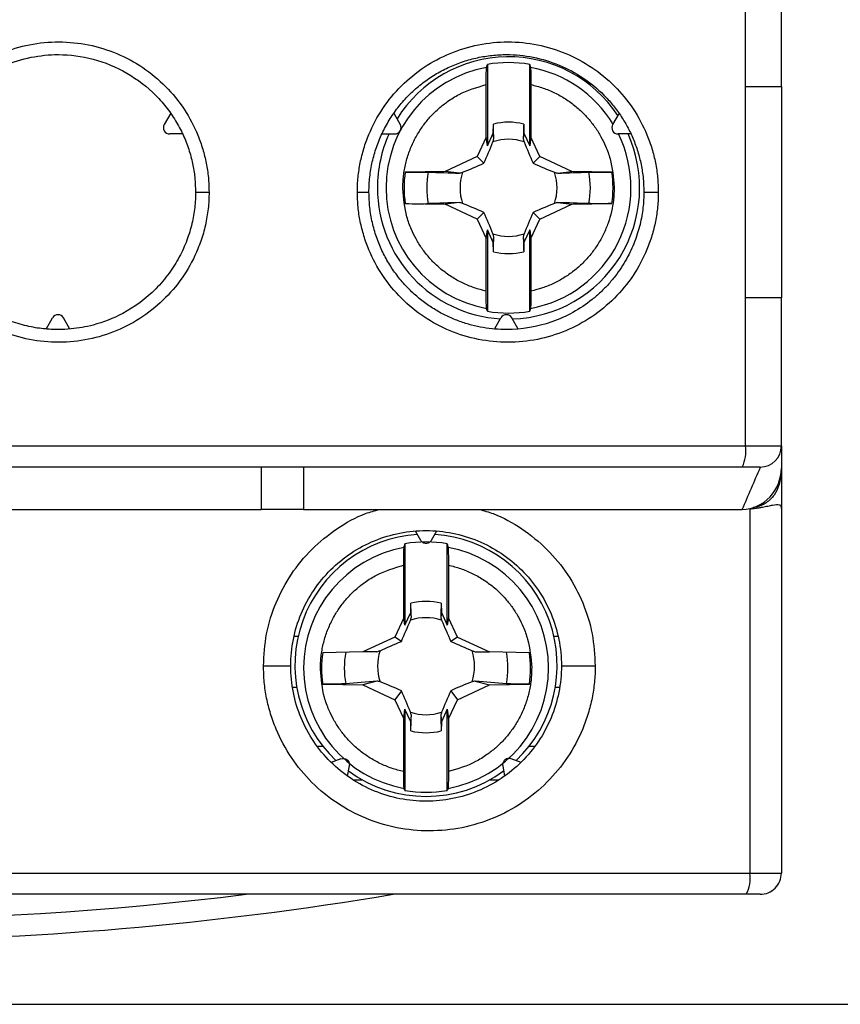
# Model space of a CAD drawing. Header units: inches. Extents: x 0.5 to 21.5, y 0.5 to 16.5.
# Tile 8 of 20: x 18.6 to 19.4, y 6.1 to 7. Entities that reach past the tile are written whole.
import ezdxf

# ---------------------------------------------------------------- set-up
doc = ezdxf.new("R2010")
doc.units = ezdxf.units.IN
doc.header["$LTSCALE"] = 2
doc.header["$MEASUREMENT"] = 0
doc.layers.add('DIMENSIONS', color=140, linetype='Continuous', lineweight=25)
doc.styles.add('SLDTEXTSTYLE0', font='TXT', dxfattribs={"width": 0.7})
doc.dimstyles.new('SLDDIMSTYLE0', dxfattribs={"dimtxt": 0.169922, "dimasz": 0.26, "dimexe": 0, "dimexo": 0.0625, "dimgap": 0.04248, "dimtad": 0, "dimtih": 1, "dimtoh": 1, "dimrnd": 1e-09, "dimzin": 12, "dimdsep": 46, "dimtxsty": 'SLDTEXTSTYLE0', "dimsah": 1, "dimcen": 0.09, "dimadec": 0, "dimazin": 3, "dimtfac": 1, "dimtofl": 0, "dimtmove": 0, "dimatfit": 3, "dimfxl": 0, "dimfrac": 2, "dimtolj": 1, "dimtzin": 12, "dimarcsym": 0})

# ---------------------------------------------------------------- blocks, each defined once
blk = doc.blocks.new('_D_8')
at = {"layer": 'DIMENSIONS'}
for p, q in [((19.21151, 9.08779), (20.34932, 9.08779)), ((20.09932, 9.08779), (20.09932, 7.77543)), ((19.84685, 7.46732), (19.78979, 7.46732)), ((19.78979, 7.46732), (19.78979, 7.19726)), ((20.35179, 7.46732), (20.40885, 7.46732)), ((20.40885, 7.46732), (20.40885, 7.19726)), ((19.78979, 7.19726), (19.84685, 7.19726)), ((20.40885, 7.19726), (20.35179, 7.19726)), ((20.09932, 6.0563), (20.09932, 7.15922)), ((17.84143, 6.0563), (20.34932, 6.0563))]:
    blk.add_line(p, q, dxfattribs=at)
for points in [[(20.09932, 9.08779), (20.05932, 8.82779), (20.13932, 8.82779)], [(20.09932, 6.0563), (20.13932, 6.3163), (20.05932, 6.3163)]]:
    blk.add_solid(points, dxfattribs=at)
at = {"layer": 'DIMENSIONS', "char_height": 0.166667, "attachment_point": 1, "style": 'SLDTEXTSTYLE0'}
for s, insert in [('3.03', (19.84685, 7.72021)), ('77.0', (19.84685, 7.41211))]:
    blk.add_mtext(s, dxfattribs=dict(at, insert=insert))

msp = doc.modelspace()

# ---------------------------------------------------------------- linework, layer by layer
for p, q in [((19.30836, 6.91063), (19.30836, 7.01299)), ((19.27504, 6.91063), (19.27504, 6.9933)), ((19.03474, 6.931), (19.03474, 6.85534)), ((19.07411, 6.85534), (19.07411, 6.931)), ((19.0336, 6.86323), (19.0336, 6.91223)), ((19.07524, 6.91223), (19.07524, 6.86323)), ((19.27504, 6.71378), (19.27504, 6.91063)), ((19.27504, 6.91063), (19.30836, 6.91063)), ((19.30836, 6.91063), (19.30836, 6.71378)), ((18.73998, 6.88554), (18.73401, 6.87519)), ((18.9476, 6.88554), (18.95358, 6.87519)), ((19.1573, 6.88554), (19.15133, 6.87519)), ((19.04014, 6.86693), (19.04029, 6.87557)), ((19.06856, 6.87557), (19.06871, 6.86693)), ((18.75107, 6.86634), (18.73912, 6.86634)), ((18.93652, 6.86634), (18.94846, 6.86634)), ((19.03474, 6.85534), (19.04014, 6.86693)), ((19.04075, 6.86185), (19.04014, 6.86693)), ((19.06871, 6.86693), (19.06809, 6.86185)), ((19.06871, 6.86693), (19.07411, 6.85534)), ((19.16839, 6.86634), (19.15645, 6.86634)), ((19.0336, 6.86323), (19.02525, 6.84531)), ((19.03474, 6.85534), (19.0336, 6.86323)), ((19.07524, 6.86323), (19.07411, 6.85534)), ((19.0836, 6.84531), (19.07524, 6.86323)), ((19.02525, 6.84531), (18.99544, 6.83141)), ((19.03146, 6.8391), (19.02525, 6.84531)), ((19.07738, 6.8391), (19.0836, 6.84531)), ((19.1134, 6.83141), (19.0836, 6.84531)), ((18.99544, 6.83141), (18.95823, 6.83077)), ((19.00871, 6.82981), (18.99544, 6.83141)), ((19.10014, 6.82981), (19.1134, 6.83141)), ((19.15061, 6.83077), (19.1134, 6.83141)), ((18.95823, 6.80151), (18.99544, 6.80086)), ((19.00871, 6.80247), (18.99544, 6.80086)), ((19.02525, 6.78697), (18.99544, 6.80086)), ((19.0836, 6.78697), (19.1134, 6.80086)), ((19.10014, 6.80247), (19.1134, 6.80086)), ((19.1134, 6.80086), (19.15061, 6.80151)), ((19.02525, 6.78697), (19.03146, 6.79318)), ((19.07738, 6.79318), (19.0836, 6.78697)), ((19.02525, 6.78697), (19.0336, 6.76905)), ((19.07524, 6.76905), (19.0836, 6.78697)), ((19.0336, 6.76905), (19.03474, 6.77693)), ((19.03474, 6.77693), (19.03474, 6.70128)), ((19.04014, 6.76535), (19.03474, 6.77693)), ((19.07411, 6.77693), (19.06871, 6.76535)), ((19.07411, 6.77693), (19.07524, 6.76905)), ((19.07411, 6.70128), (19.07411, 6.77693)), ((19.0336, 6.72005), (19.0336, 6.76905)), ((19.04014, 6.76535), (19.04075, 6.77043)), ((19.04029, 6.75671), (19.04014, 6.76535)), ((19.06809, 6.77043), (19.06871, 6.76535)), ((19.06871, 6.76535), (19.06856, 6.75671)), ((19.07524, 6.76905), (19.07524, 6.72005)), ((19.27504, 6.57598), (19.27504, 6.71378)), ((19.30836, 6.71378), (19.27504, 6.71378)), ((19.30836, 6.57598), (19.30836, 6.71378)), ((18.62404, 6.68473), (18.63002, 6.69508)), ((18.64622, 6.68473), (18.64025, 6.69508)), ((19.04137, 6.68473), (19.04734, 6.69508)), ((19.06354, 6.68473), (19.05757, 6.69508)), ((17.5779, 6.57598), (19.27504, 6.57598)), ((19.27504, 6.57598), (19.30836, 6.57598)), ((19.30836, 6.57598), (19.30836, 6.55527)), ((18.82411, 6.5563), (18.82411, 6.51693)), ((18.86348, 6.5563), (18.86348, 6.51693)), ((19.30836, 6.55527), (19.30836, 6.51693)), ((18.44615, 6.51693), (18.82411, 6.51693)), ((18.86348, 6.51693), (18.82411, 6.51693)), ((18.86348, 6.51693), (19.272, 6.51693)), ((19.27899, 6.5173), (19.27899, 6.17834)), ((19.30836, 6.51693), (19.30836, 6.17834)), ((18.96765, 6.49684), (18.97254, 6.48838)), ((18.98277, 6.48838), (18.98765, 6.49684)), ((18.95797, 6.48492), (18.95797, 6.40929)), ((18.99734, 6.40929), (18.99734, 6.48492)), ((18.95683, 6.416), (18.95683, 6.46498)), ((18.99847, 6.46498), (18.99847, 6.416)), ((18.96337, 6.42087), (18.96352, 6.4295)), ((18.99178, 6.4295), (18.99194, 6.42087)), ((18.95683, 6.416), (18.94848, 6.39809)), ((18.95797, 6.40929), (18.95683, 6.416)), ((18.95797, 6.40929), (18.96337, 6.42087)), ((18.96398, 6.41652), (18.96337, 6.42087)), ((18.99194, 6.42087), (18.99132, 6.41652)), ((18.99194, 6.42087), (18.99734, 6.40929)), ((18.99847, 6.416), (18.99734, 6.40929)), ((19.00683, 6.39809), (18.99847, 6.416)), ((18.85499, 6.39882), (18.85863, 6.39882)), ((18.94848, 6.39809), (18.91867, 6.3842)), ((18.95469, 6.39409), (18.94848, 6.39809)), ((19.00683, 6.39809), (19.00061, 6.39409)), ((19.00683, 6.39809), (19.03663, 6.3842)), ((19.09667, 6.39882), (19.10029, 6.39882)), ((18.91867, 6.3842), (18.88146, 6.38355)), ((18.93194, 6.38449), (18.91867, 6.3842)), ((19.02336, 6.38449), (19.03663, 6.3842)), ((19.07384, 6.38355), (19.03663, 6.3842)), ((18.85361, 6.35157), (18.85729, 6.35157)), ((18.88146, 6.35431), (18.91867, 6.35366)), ((18.93194, 6.35716), (18.91867, 6.35366)), ((18.91867, 6.35366), (18.94848, 6.33977)), ((19.00683, 6.33977), (19.03663, 6.35366)), ((19.02336, 6.35716), (19.03663, 6.35366)), ((19.03663, 6.35366), (19.07384, 6.35431)), ((19.09801, 6.35157), (19.10171, 6.35157)), ((18.95469, 6.34819), (18.94848, 6.33977)), ((19.00061, 6.34819), (19.00683, 6.33977)), ((18.94848, 6.33977), (18.95683, 6.32186)), ((18.99847, 6.32186), (19.00683, 6.33977)), ((18.95683, 6.32186), (18.95797, 6.33091)), ((18.96337, 6.31933), (18.95797, 6.33091)), ((18.95797, 6.33091), (18.95797, 6.25528)), ((18.96337, 6.31933), (18.96398, 6.32512)), ((18.99132, 6.32512), (18.99194, 6.31933)), ((18.99734, 6.33091), (18.99194, 6.31933)), ((18.99734, 6.33091), (18.99847, 6.32186)), ((18.99734, 6.25528), (18.99734, 6.33091)), ((18.95683, 6.27288), (18.95683, 6.32186)), ((18.96352, 6.31069), (18.96337, 6.31933)), ((18.99194, 6.31933), (18.99178, 6.31069)), ((18.99847, 6.32186), (18.99847, 6.27288)), ((18.87683, 6.29645), (18.88166, 6.29645)), ((19.07365, 6.29645), (19.07883, 6.29645)), ((18.89845, 6.28482), (18.88927, 6.28148)), ((18.90459, 6.26862), (18.90628, 6.27825)), ((18.90628, 6.27825), (18.90637, 6.27927)), ((19.04902, 6.27825), (19.05072, 6.26862)), ((19.06604, 6.28148), (19.05686, 6.28482)), ((18.91872, 6.26496), (18.91054, 6.26496)), ((19.04496, 6.26496), (19.03658, 6.26496)), ((17.57394, 6.17834), (19.27899, 6.17834)), ((19.27899, 6.17834), (19.30836, 6.17834)), ((19.27562, 6.15866), (17.57732, 6.15866))]:
    msp.add_line(p, q)
for centre, radius, start, end in [((19.05442, 6.81614), 0.12205, 33.53127, 148.2712), ((19.05442, 6.81614), 0.114, 100.32978, 259.67022), ((19.05442, 6.81614), 0.11654, 80.27509, 99.72491), ((19.05442, 6.81614), 0.114, 31.5005, 79.67022), ((18.73912, 6.87224), 0.00591, 150, 270), ((18.94846, 6.87224), 0.00591, 270, 30), ((19.05442, 6.81614), 0.06109, 76.62209, 103.37791), ((19.15645, 6.87224), 0.00591, 150, 270), ((19.05442, 6.81614), 0.12205, 155.71408, 180), ((19.05442, 6.81614), 0.12205, 271.7288, 24.28592), ((19.05442, 6.81614), 0.114, 280.32978, 26.12328), ((19.05442, 6.81614), 0.04517, 71.31851, 108.68149), ((19.05442, 6.81614), 0.09729, 171.35419, 188.64581), ((19.05442, 6.81614), 0.07615, 168.90274, 191.09726), ((19.05442, 6.81614), 0.04517, 161.31851, 198.68149), ((19.05442, 6.81614), 0.04517, 341.31851, 18.68149), ((19.05442, 6.81614), 0.07615, 348.90274, 11.09726), ((19.05442, 6.81614), 0.09729, 351.35419, 8.64581), ((19.05442, 6.81614), 0.12205, 180, 266.46873), ((19.05442, 6.81614), 0.04517, 251.31851, 288.68149), ((19.05442, 6.81614), 0.06109, 256.62209, 283.37791), ((19.05442, 6.81614), 0.11654, 260.27509, 279.72491), ((18.63513, 6.69212), 0.00591, 30, 150), ((19.05245, 6.69212), 0.00591, 30, 150), ((19.24074, 6.57118), 0.03463, 334.55443, 7.97522), ((19.28867, 6.57598), 0.01969, 270, 360), ((18.9776, 6.3718), 0.122, 93.77886, 226.61922), ((18.97769, 6.3718), 0.122, 313.38248, 86.21944), ((18.97761, 6.36932), 0.11396, 100.31245, 259.68755), ((18.97765, 6.37001), 0.11658, 80.2786, 99.7214), ((18.97769, 6.36932), 0.11396, 280.31245, 79.68755), ((18.97765, 6.37005), 0.06111, 76.62689, 103.37311), ((18.97765, 6.37093), 0.04518, 71.32512, 108.67488), ((18.97758, 6.36893), 0.09722, 171.35106, 188.64894), ((18.9776, 6.36928), 0.0761, 168.89874, 191.10126), ((18.97762, 6.37096), 0.04514, 161.31189, 198.68811), ((18.97768, 6.37096), 0.04514, 341.31189, 18.68811), ((18.97771, 6.36928), 0.0761, 348.89874, 11.10126), ((18.97772, 6.36893), 0.09722, 351.35106, 8.64894), ((18.97765, 6.37099), 0.04518, 251.32512, 288.67488), ((18.97765, 6.37014), 0.06111, 256.62689, 283.37311), ((18.97765, 6.37188), 0.12208, 233.73369, 306.26631), ((18.97765, 6.37018), 0.11658, 260.2786, 279.7214), ((19.24773, 6.17357), 0.03163, 331.87639, 8.6872), ((19.28867, 6.17834), 0.01969, 269.99999, 0), ((18.42647, 9.26496), 3.14961, 260.99424, 279.51235), ((18.42647, 9.26496), 3.12992, 262.95626, 277.04374)]:
    msp.add_arc(centre, radius, start, end)
for points, knots in [([(18.49552, 6.8122), (18.49555, 6.81452), (18.49561, 6.81914), (18.49614, 6.82604), (18.49698, 6.83287), (18.49816, 6.83964), (18.49968, 6.84635), (18.50154, 6.85298), (18.50374, 6.85956), (18.50874, 6.87239), (18.51854, 6.8907), (18.53619, 6.91191), (18.55755, 6.92941), (18.58197, 6.94227), (18.60841, 6.95028), (18.63597, 6.95284), (18.66358, 6.95013), (18.69009, 6.9419), (18.71452, 6.92881), (18.73577, 6.91111), (18.75324, 6.88978), (18.7639, 6.86946), (18.76998, 6.85233), (18.77324, 6.83916), (18.77527, 6.82576), (18.77552, 6.81673), (18.77564, 6.8122)], [0, 0, 0, 0, 0.015837, 0.031565, 0.047222, 0.062847, 0.078479, 0.094158, 0.109922, 0.125808, 0.188193, 0.250747, 0.313136, 0.375611, 0.438127, 0.50069, 0.563605, 0.62652, 0.689259, 0.751917, 0.814346, 0.876524, 0.907629, 0.93838, 0.969072, 1, 1, 1, 1]), ([(18.91373, 6.8122), (18.91376, 6.81451), (18.91383, 6.81912), (18.91435, 6.82599), (18.91518, 6.83279), (18.91636, 6.83954), (18.91787, 6.84622), (18.91971, 6.85283), (18.9219, 6.85938), (18.92686, 6.87218), (18.9366, 6.89046), (18.95416, 6.91166), (18.97543, 6.92918), (18.99981, 6.94211), (19.02626, 6.95022), (19.05385, 6.95285), (19.08146, 6.95019), (19.10793, 6.94205), (19.13233, 6.92907), (19.15359, 6.91151), (19.17112, 6.89027), (19.1819, 6.86996), (19.18808, 6.85276), (19.1914, 6.83947), (19.19348, 6.82592), (19.19373, 6.81679), (19.19386, 6.8122)], [0, 0, 0, 0, 0.015729, 0.03135, 0.046902, 0.062424, 0.077953, 0.093529, 0.10919, 0.124974, 0.187056, 0.249348, 0.311634, 0.374061, 0.43688, 0.499799, 0.562815, 0.625824, 0.688493, 0.75104, 0.813397, 0.875527, 0.906848, 0.937828, 0.968776, 1, 1, 1, 1]), ([(18.50718, 6.8122), (18.50722, 6.8146), (18.5073, 6.81941), (18.50793, 6.8266), (18.50893, 6.83374), (18.51035, 6.84081), (18.51216, 6.84779), (18.51436, 6.85466), (18.51694, 6.86139), (18.51989, 6.86796), (18.52322, 6.87436), (18.52689, 6.88056), (18.53091, 6.88655), (18.53526, 6.89229), (18.53993, 6.89779), (18.55441, 6.91303), (18.58481, 6.9335), (18.6293, 6.94234), (18.6796, 6.93586), (18.71516, 6.91534), (18.73689, 6.89031), (18.74562, 6.87733), (18.75243, 6.86401), (18.75745, 6.85063), (18.76079, 6.83745), (18.76274, 6.82466), (18.76297, 6.81628), (18.76308, 6.8122)], [0, 0, 0, 0, 0.017988, 0.035986, 0.053987, 0.071984, 0.089976, 0.107965, 0.125952, 0.14394, 0.161928, 0.179916, 0.197903, 0.215889, 0.233874, 0.251857, 0.373394, 0.500998, 0.58223, 0.75084, 0.791498, 0.830469, 0.867753, 0.903345, 0.937252, 0.969478, 1, 1, 1, 1]), ([(18.9245, 6.8122), (18.92454, 6.81457), (18.92462, 6.81929), (18.92523, 6.82635), (18.9262, 6.83336), (18.92756, 6.84029), (18.92929, 6.84713), (18.9314, 6.85385), (18.93387, 6.86043), (18.93669, 6.86686), (18.93986, 6.87311), (18.94335, 6.87917), (18.94717, 6.88502), (18.95129, 6.89065), (18.9557, 6.89603), (18.96039, 6.90116), (18.96535, 6.90601), (18.97055, 6.91058), (18.97598, 6.91486), (18.98162, 6.91883), (18.98745, 6.92249), (18.99347, 6.92582), (18.99964, 6.92881), (19.00595, 6.93147), (19.01239, 6.93378), (19.01893, 6.93575), (19.02555, 6.93735), (19.03223, 6.93861), (19.03896, 6.9395), (19.04572, 6.94004), (19.0669, 6.94059), (19.10278, 6.9335), (19.1347, 6.91206), (19.15139, 6.89365), (19.15874, 6.8838), (19.16516, 6.87319), (19.17057, 6.86192), (19.1749, 6.85007), (19.17803, 6.83775), (19.18003, 6.82507), (19.18028, 6.8165), (19.18041, 6.8122)], [0, 0, 0, 0, 0.017597, 0.03518, 0.052742, 0.070275, 0.08778, 0.105257, 0.12271, 0.140138, 0.157544, 0.174925, 0.192281, 0.209613, 0.22692, 0.244203, 0.261461, 0.278694, 0.295903, 0.313089, 0.330249, 0.347386, 0.364498, 0.381586, 0.39865, 0.41569, 0.432706, 0.449698, 0.466666, 0.48361, 0.50053, 0.62565, 0.750567, 0.78091, 0.811492, 0.842312, 0.87337, 0.904663, 0.936199, 0.967987, 1, 1, 1, 1]), ([(19.0336, 6.91223), (19.0336, 6.9162), (19.03364, 6.92009), (19.03378, 6.926), (19.03388, 6.92793), (19.03398, 6.9283)], [0, 0, 0, 0, 0.5, 0.5, 1, 1, 1, 1]), ([(19.07487, 6.9283), (19.07497, 6.92793), (19.07507, 6.926), (19.0752, 6.92011), (19.07524, 6.9162), (19.07524, 6.91223)], [0, 0, 0, 0, 0.5, 0.5, 1, 1, 1, 1]), ([(18.95611, 6.81541), (18.95613, 6.81738), (18.95617, 6.82133), (18.95668, 6.82723), (18.95751, 6.83309), (18.95871, 6.83889), (18.96025, 6.8446), (18.96213, 6.85022), (18.96435, 6.85571), (18.96689, 6.86106), (18.96963, 6.86603), (18.97251, 6.87062), (18.97651, 6.87628), (18.98212, 6.88304), (18.98956, 6.89029), (18.99827, 6.89709), (19.01228, 6.90588), (19.02495, 6.90965), (19.0336, 6.91223)], [0, 0, 0, 0, 0.0441353, 0.0882707, 0.1324063, 0.1765423, 0.2206788, 0.2648158, 0.3089536, 0.3530923, 0.3972319, 0.4358333, 0.4744311, 0.5521843, 0.6320137, 0.7062305, 0.7992471, 1, 1, 1, 1]), ([(19.07524, 6.91223), (19.07714, 6.91178), (19.08094, 6.91089), (19.08653, 6.90912), (19.09201, 6.90705), (19.09735, 6.90465), (19.10255, 6.90194), (19.10757, 6.89893), (19.1124, 6.89562), (19.11703, 6.89203), (19.12254, 6.88721), (19.12866, 6.88087), (19.13507, 6.8727), (19.14053, 6.864), (19.1453, 6.85417), (19.15093, 6.83881), (19.152, 6.82577), (19.15274, 6.81687)], [0, 0, 0, 0, 0.044144, 0.088288, 0.132432, 0.176576, 0.220721, 0.264866, 0.309013, 0.35316, 0.397308, 0.474431, 0.552125, 0.632012, 0.706085, 0.799248, 1, 1, 1, 1]), ([(18.95823, 6.83077), (18.96268, 6.83084), (18.96705, 6.83089), (18.97455, 6.8309), (18.97769, 6.83087), (18.97969, 6.8308)], [0, 0, 0, 0, 0.5, 0.5, 1, 1, 1, 1]), ([(19.12915, 6.8308), (19.13116, 6.83087), (19.13427, 6.8309), (19.14177, 6.83089), (19.14617, 6.83084), (19.15061, 6.83077)], [0, 0, 0, 0, 0.5, 0.5, 1, 1, 1, 1]), ([(18.77564, 6.8122), (18.7756, 6.80961), (18.77552, 6.80445), (18.77486, 6.79674), (18.7738, 6.7891), (18.77231, 6.78154), (18.7704, 6.77405), (18.76806, 6.76664), (18.76302, 6.75326), (18.75326, 6.73466), (18.7358, 6.71332), (18.71455, 6.69562), (18.69013, 6.68252), (18.66361, 6.67428), (18.636, 6.67156), (18.60843, 6.67412), (18.58199, 6.68213), (18.55756, 6.69498), (18.5362, 6.71248), (18.51854, 6.73369), (18.50765, 6.75405), (18.50139, 6.77133), (18.49801, 6.78472), (18.4959, 6.79837), (18.49564, 6.80758), (18.49552, 6.8122)], [0, 0, 0, 0, 0.017697, 0.035281, 0.052805, 0.070325, 0.087894, 0.105569, 0.123403, 0.185565, 0.24804, 0.310673, 0.373428, 0.436336, 0.499279, 0.561839, 0.624386, 0.686852, 0.749272, 0.811806, 0.874226, 0.905855, 0.937153, 0.968431, 1, 1, 1, 1]), ([(18.76308, 6.8122), (18.76305, 6.80985), (18.76297, 6.80508), (18.76234, 6.79782), (18.76129, 6.79037), (18.75974, 6.78278), (18.75767, 6.77508), (18.75505, 6.76731), (18.75183, 6.75951), (18.74801, 6.75173), (18.74354, 6.74404), (18.73842, 6.73649), (18.73262, 6.72915), (18.71968, 6.71504), (18.69855, 6.6993), (18.67074, 6.68843), (18.65025, 6.68479), (18.63715, 6.68415), (18.62855, 6.68436), (18.62136, 6.68492), (18.61381, 6.68596), (18.60591, 6.68754), (18.59772, 6.68974), (18.5893, 6.69262), (18.58071, 6.69627), (18.57204, 6.70073), (18.56339, 6.70609), (18.55485, 6.71238), (18.54655, 6.71964), (18.53863, 6.72792), (18.53122, 6.73721), (18.5245, 6.74752), (18.51861, 6.75881), (18.51373, 6.77103), (18.51006, 6.78411), (18.50764, 6.79793), (18.50734, 6.8074), (18.50718, 6.8122)], [0, 0, 0, 0, 0.017539, 0.035661, 0.05436, 0.073628, 0.093466, 0.113875, 0.134857, 0.156414, 0.178544, 0.201245, 0.224519, 0.248364, 0.344218, 0.418, 0.469628, 0.499047, 0.515927, 0.53386, 0.552847, 0.572887, 0.59398, 0.616127, 0.639328, 0.663583, 0.688891, 0.715255, 0.742672, 0.771144, 0.800671, 0.831254, 0.862892, 0.895581, 0.929328, 0.964142, 1, 1, 1, 1]), ([(18.76308, 6.8122), (18.76308, 6.8122), (18.76335, 6.8122), (18.76459, 6.8122), (18.76557, 6.8122), (18.76805, 6.8122), (18.76955, 6.8122), (18.77264, 6.8122), (18.77421, 6.8122), (18.77564, 6.8122)], [0, 0, 0, 0, 0.25, 0.25, 0.5, 0.5, 0.75, 0.75, 1, 1, 1, 1]), ([(19.19386, 6.8122), (19.19383, 6.8099), (19.19376, 6.80532), (19.19325, 6.79847), (19.19242, 6.79169), (19.19125, 6.78497), (19.18975, 6.77832), (19.18792, 6.77173), (19.18576, 6.7652), (19.18082, 6.75241), (19.17111, 6.73412), (19.15359, 6.7129), (19.13233, 6.69532), (19.10792, 6.68235), (19.08145, 6.67421), (19.05385, 6.67156), (19.02625, 6.67419), (18.9998, 6.68229), (18.97542, 6.69523), (18.95415, 6.71275), (18.93659, 6.73395), (18.92578, 6.75426), (18.91956, 6.77149), (18.91621, 6.78483), (18.91412, 6.79843), (18.91386, 6.8076), (18.91373, 6.8122)], [0, 0, 0, 0, 0.015665, 0.031225, 0.046718, 0.062182, 0.077657, 0.093181, 0.108792, 0.124529, 0.186637, 0.249023, 0.311554, 0.374241, 0.437233, 0.500266, 0.563168, 0.626005, 0.688413, 0.750716, 0.812978, 0.875083, 0.906501, 0.937588, 0.968651, 1, 1, 1, 1]), ([(18.91373, 6.8122), (18.91627, 6.8122), (18.91916, 6.8122), (18.92337, 6.8122), (18.9245, 6.8122), (18.9245, 6.8122)], [0, 0, 0, 0, 0.5, 0.5, 1, 1, 1, 1]), ([(19.18041, 6.8122), (19.18037, 6.80981), (19.18029, 6.80494), (19.17963, 6.79751), (19.17852, 6.78986), (19.17688, 6.78201), (19.17468, 6.77403), (19.17186, 6.76594), (19.16839, 6.75781), (19.16423, 6.7497), (19.15936, 6.74168), (19.15375, 6.73382), (19.14737, 6.7262), (19.14023, 6.71891), (19.12416, 6.70496), (19.0955, 6.6891), (19.06314, 6.68365), (19.04169, 6.68455), (19.0308, 6.68593), (19.01984, 6.6883), (19.0089, 6.69171), (18.99808, 6.69618), (18.98749, 6.70175), (18.97728, 6.70842), (18.96755, 6.7162), (18.95846, 6.72507), (18.95014, 6.735), (18.94273, 6.74593), (18.93639, 6.75778), (18.93123, 6.77047), (18.92743, 6.78388), (18.92497, 6.79787), (18.92466, 6.8074), (18.9245, 6.8122)], [0, 0, 0, 0, 0.017785, 0.036275, 0.055461, 0.075335, 0.095898, 0.117152, 0.139099, 0.161743, 0.18508, 0.209111, 0.233835, 0.259252, 0.285363, 0.393065, 0.499868, 0.526658, 0.554043, 0.582024, 0.6106, 0.639772, 0.669538, 0.699901, 0.730859, 0.762412, 0.794562, 0.827309, 0.860652, 0.894588, 0.929123, 0.964269, 1, 1, 1, 1]), ([(19.0336, 6.72005), (19.0317, 6.7205), (19.0279, 6.72139), (19.02232, 6.72316), (19.01684, 6.72523), (19.01149, 6.72762), (19.0063, 6.73033), (19.00128, 6.73335), (18.99644, 6.73666), (18.99181, 6.74025), (18.98631, 6.74507), (18.98019, 6.75141), (18.97377, 6.75958), (18.96832, 6.76828), (18.96355, 6.77811), (18.95792, 6.79347), (18.95684, 6.8065), (18.95611, 6.81541)], [0, 0, 0, 0, 0.044144, 0.088288, 0.132432, 0.176576, 0.220721, 0.264867, 0.309013, 0.35316, 0.397308, 0.474431, 0.552125, 0.632012, 0.706086, 0.799248, 1, 1, 1, 1]), ([(19.15274, 6.81687), (19.15274, 6.81663), (19.15276, 6.81268), (19.15232, 6.80502), (19.15044, 6.79404), (19.14733, 6.78334), (19.14304, 6.77306), (19.13761, 6.76333), (19.13112, 6.75428), (19.12365, 6.74602), (19.11529, 6.73865), (19.10615, 6.73228), (19.09635, 6.72699), (19.08603, 6.72276), (19.07884, 6.72095), (19.07524, 6.72005)], [0, 0, 0, 0, 0.00546, 0.088336, 0.171213, 0.254091, 0.33697, 0.41985, 0.50273, 0.58561, 0.66849, 0.751369, 0.834248, 0.917125, 1, 1, 1, 1]), ([(19.18041, 6.8122), (19.18041, 6.8122), (19.1807, 6.8122), (19.18205, 6.8122), (19.18311, 6.8122), (19.18582, 6.8122), (19.18745, 6.8122), (19.19074, 6.8122), (19.19239, 6.8122), (19.19386, 6.8122)], [0, 0, 0, 0, 0.25, 0.25, 0.5, 0.5, 0.75, 0.75, 1, 1, 1, 1]), ([(18.95823, 6.80151), (18.96268, 6.80144), (18.96705, 6.80139), (18.97455, 6.80138), (18.97769, 6.80141), (18.97969, 6.80148)], [0, 0, 0, 0, 0.5, 0.5, 1, 1, 1, 1]), ([(19.15061, 6.80151), (19.14616, 6.80144), (19.1418, 6.80139), (19.13429, 6.80138), (19.13116, 6.80141), (19.12915, 6.80148)], [0, 0, 0, 0, 0.5, 0.5, 1, 1, 1, 1]), ([(19.03398, 6.70398), (19.03388, 6.70435), (19.03378, 6.70628), (19.03364, 6.71217), (19.0336, 6.71608), (19.0336, 6.72005)], [0, 0, 0, 0, 0.5, 0.5, 1, 1, 1, 1]), ([(19.07524, 6.72005), (19.07524, 6.71607), (19.0752, 6.71219), (19.07507, 6.70627), (19.07497, 6.70435), (19.07487, 6.70398)], [0, 0, 0, 0, 0.5, 0.5, 1, 1, 1, 1]), ([(19.27201, 6.5563), (19.25645, 6.5563), (19.22533, 6.5563), (19.17858, 6.5563), (19.13181, 6.5563), (19.08501, 6.5563), (19.03817, 6.5563), (18.99131, 6.5563), (18.94441, 6.5563), (18.89748, 6.5563), (18.85052, 6.5563), (18.80353, 6.5563), (18.7565, 6.5563), (18.70945, 6.5563), (18.66236, 6.5563), (18.61525, 6.5563), (18.5681, 6.5563), (18.52092, 6.5563), (18.4737, 6.5563), (18.41388, 6.5563), (18.34149, 6.5563), (18.25657, 6.5563), (18.17176, 6.5563), (18.08704, 6.5563), (18.00243, 6.5563), (17.91791, 6.5563), (17.8335, 6.5563), (17.74919, 6.5563), (17.66496, 6.5563), (17.60895, 6.5563), (17.58093, 6.5563)], [0, 0, 0, 0, 0.027823, 0.05563, 0.083422, 0.111202, 0.138973, 0.166735, 0.194492, 0.222244, 0.249994, 0.277745, 0.305498, 0.333255, 0.361019, 0.38879, 0.416573, 0.444367, 0.472176, 0.500002, 0.550071, 0.600093, 0.650079, 0.700043, 0.749994, 0.799947, 0.849912, 0.899901, 0.949926, 1, 1, 1, 1]), ([(19.272, 6.51693), (19.28179, 6.51693), (19.2912, 6.52149), (19.30442, 6.5357), (19.30836, 6.54538), (19.30836, 6.55527)], [0, 0, 0, 0, 0.5, 0.5, 1, 1, 1, 1]), ([(19.28867, 6.5563), (19.28865, 6.5563), (19.2886, 6.5563), (19.2882, 6.5563), (19.28745, 6.5563), (19.28612, 6.5563), (19.28404, 6.5563), (19.28145, 6.5563), (19.2785, 6.5563), (19.27533, 6.5563), (19.27312, 6.5563), (19.27201, 6.5563)], [0, 0, 0, 0, 0.080198, 0.160528, 0.24203, 0.369561, 0.500058, 0.627589, 0.758087, 0.878323, 1, 1, 1, 1]), ([(19.30836, 6.5563), (19.30805, 6.55055), (19.30755, 6.54138), (19.30212, 6.52975), (19.29477, 6.52292), (19.2877, 6.51922), (19.28338, 6.5188), (19.28215, 6.51868)], [0, 0, 0, 0, 0.33886, 0.540399, 0.743285, 0.926739, 1, 1, 1, 1]), ([(18.82632, 6.37126), (18.82688, 6.38131), (18.82801, 6.40143), (18.83725, 6.43038), (18.85143, 6.45709), (18.87076, 6.48046), (18.89426, 6.49948), (18.91589, 6.51185), (18.92993, 6.51573), (18.93427, 6.51693)], [0, 0, 0, 0, 0.154731, 0.309823, 0.464263, 0.619299, 0.774635, 0.930404, 1, 1, 1, 1]), ([(19.02716, 6.51693), (19.03153, 6.51572), (19.04564, 6.51182), (19.06733, 6.49939), (19.09083, 6.48031), (19.11014, 6.4569), (19.12426, 6.43021), (19.13344, 6.40132), (19.13456, 6.38127), (19.13512, 6.37126)], [0, 0, 0, 0, 0.070207, 0.226478, 0.382347, 0.537406, 0.691784, 0.846083, 1, 1, 1, 1]), ([(19.27899, 6.5173), (19.27989, 6.51739), (19.28177, 6.51759), (19.28465, 6.51797), (19.2877, 6.51845), (19.2916, 6.51915), (19.296, 6.52005), (19.30184, 6.52121), (19.30561, 6.52169), (19.30737, 6.52079), (19.30794, 6.52003), (19.30824, 6.5191), (19.30835, 6.51808), (19.30836, 6.51727), (19.30836, 6.51693)], [0, 0, 0, 0, 0.054159, 0.114044, 0.179423, 0.250006, 0.377059, 0.499801, 0.747736, 0.815982, 0.873323, 0.926557, 0.968703, 1, 1, 1, 1]), ([(18.85167, 6.37126), (18.85167, 6.38782), (18.85498, 6.40439), (18.8677, 6.43495), (18.87711, 6.44894), (18.90052, 6.47223), (18.91452, 6.48152), (18.94497, 6.49404), (18.9614, 6.49726), (18.99423, 6.49722), (19.01063, 6.49395), (19.04097, 6.4814), (19.05491, 6.47213), (19.07824, 6.44888), (19.08762, 6.43492), (19.10032, 6.40439), (19.10363, 6.38782), (19.10363, 6.37126)], [0, 0, 0, 0, 0.125, 0.125, 0.25, 0.25, 0.375, 0.375, 0.5, 0.5, 0.625, 0.625, 0.75, 0.75, 0.875, 0.875, 1, 1, 1, 1]), ([(18.97254, 6.48838), (18.97283, 6.48796), (18.97341, 6.4871), (18.97507, 6.48586), (18.97765, 6.48515), (18.98022, 6.48586), (18.98189, 6.48709), (18.98247, 6.48795), (18.98277, 6.48838)], [0, 0, 0, 0, 0.124767, 0.251058, 0.499946, 0.748834, 0.873672, 1, 1, 1, 1]), ([(18.95683, 6.46498), (18.95683, 6.46896), (18.95687, 6.47289), (18.95701, 6.47894), (18.9571, 6.48096), (18.95721, 6.48143)], [0, 0, 0, 0, 0.5, 0.5, 1, 1, 1, 1]), ([(18.99809, 6.48143), (18.9982, 6.48096), (18.99829, 6.47893), (18.99843, 6.4729), (18.99847, 6.46896), (18.99847, 6.46498)], [0, 0, 0, 0, 0.5, 0.5, 1, 1, 1, 1]), ([(18.87934, 6.3682), (18.87936, 6.37017), (18.8794, 6.37411), (18.87991, 6.38001), (18.88074, 6.38587), (18.88194, 6.39167), (18.88348, 6.39739), (18.88536, 6.403), (18.88758, 6.40849), (18.89012, 6.41383), (18.89286, 6.4188), (18.89574, 6.42339), (18.89974, 6.42905), (18.90535, 6.43581), (18.91279, 6.44305), (18.9215, 6.44985), (18.9355, 6.45864), (18.94817, 6.46241), (18.95683, 6.46498)], [0, 0, 0, 0, 0.044135, 0.088271, 0.132406, 0.176542, 0.220679, 0.264816, 0.308954, 0.353092, 0.397232, 0.435833, 0.474431, 0.552184, 0.632014, 0.706231, 0.799247, 1, 1, 1, 1]), ([(18.99847, 6.46498), (19.00037, 6.46454), (19.00417, 6.46364), (19.00976, 6.46188), (19.01524, 6.45981), (19.02058, 6.45741), (19.02577, 6.4547), (19.0308, 6.45169), (19.03563, 6.44838), (19.04026, 6.44479), (19.04577, 6.43998), (19.05189, 6.43364), (19.0583, 6.42547), (19.06375, 6.41677), (19.06853, 6.40694), (19.07415, 6.39159), (19.07523, 6.37856), (19.07597, 6.36966)], [0, 0, 0, 0, 0.044144, 0.088288, 0.132432, 0.176576, 0.220721, 0.264867, 0.309013, 0.35316, 0.397308, 0.474431, 0.552125, 0.632012, 0.706086, 0.799248, 1, 1, 1, 1]), ([(19.13512, 6.37126), (19.13508, 6.36874), (19.13501, 6.36372), (19.13445, 6.35622), (19.13354, 6.34879), (19.13226, 6.34143), (19.13062, 6.33414), (19.12861, 6.32692), (19.12624, 6.31976), (19.12082, 6.30573), (19.11015, 6.28565), (19.09087, 6.2623), (19.06745, 6.24296), (19.04053, 6.22866), (19.01131, 6.21968), (18.98083, 6.21674), (18.95035, 6.21964), (18.92116, 6.22856), (18.89426, 6.24279), (18.87082, 6.26206), (18.85147, 6.28536), (18.83957, 6.30768), (18.83273, 6.32659), (18.82904, 6.34122), (18.82674, 6.35615), (18.82646, 6.36621), (18.82632, 6.37126)], [0, 0, 0, 0, 0.015592, 0.03108, 0.046503, 0.0619, 0.077309, 0.092768, 0.108316, 0.12399, 0.185992, 0.248315, 0.310941, 0.373761, 0.436973, 0.500234, 0.56334, 0.62636, 0.688855, 0.751207, 0.813416, 0.875434, 0.90677, 0.93777, 0.968744, 1, 1, 1, 1]), ([(18.82632, 6.37126), (18.82956, 6.37126), (18.83296, 6.37126), (18.83933, 6.37126), (18.84229, 6.37126), (18.84707, 6.37126), (18.84888, 6.37126), (18.85117, 6.37126), (18.85167, 6.37126), (18.85167, 6.37126)], [0, 0, 0, 0, 0.25, 0.25, 0.5, 0.5, 0.75, 0.75, 1, 1, 1, 1]), ([(19.10363, 6.37126), (19.10363, 6.35469), (19.10032, 6.33812), (19.08761, 6.30759), (19.07824, 6.29363), (19.05491, 6.27039), (19.04097, 6.26111), (19.01063, 6.24856), (18.99423, 6.2453), (18.9614, 6.24525), (18.94497, 6.24848), (18.91452, 6.261), (18.90052, 6.27028), (18.87711, 6.29357), (18.8677, 6.30756), (18.85498, 6.33812), (18.85167, 6.3547), (18.85167, 6.37126)], [0, 0, 0, 0, 0.125, 0.125, 0.25, 0.25, 0.375, 0.375, 0.5, 0.5, 0.625, 0.625, 0.75, 0.75, 0.875, 0.875, 1, 1, 1, 1]), ([(19.07597, 6.36966), (19.07595, 6.36769), (19.07591, 6.36375), (19.0754, 6.35785), (19.07456, 6.35199), (19.07336, 6.34619), (19.07182, 6.34047), (19.06994, 6.33486), (19.06773, 6.32937), (19.06518, 6.32403), (19.06244, 6.31906), (19.05956, 6.31447), (19.05556, 6.30881), (19.04996, 6.30205), (19.04251, 6.29481), (19.0338, 6.28801), (19.0198, 6.27922), (19.00713, 6.27545), (18.99847, 6.27288)], [0, 0, 0, 0, 0.044135, 0.088271, 0.132406, 0.176542, 0.220679, 0.264816, 0.308954, 0.353092, 0.397232, 0.435833, 0.474431, 0.552184, 0.632014, 0.706231, 0.799247, 1, 1, 1, 1]), ([(19.10363, 6.37126), (19.10363, 6.37126), (19.10431, 6.37126), (19.10748, 6.37126), (19.10998, 6.37126), (19.11632, 6.37126), (19.12013, 6.37126), (19.12783, 6.37126), (19.13168, 6.37126), (19.13512, 6.37126)], [0, 0, 0, 0, 0.25, 0.25, 0.5, 0.5, 0.75, 0.75, 1, 1, 1, 1]), ([(18.95683, 6.27288), (18.95493, 6.27332), (18.95113, 6.27422), (18.94554, 6.27598), (18.94007, 6.27805), (18.93472, 6.28045), (18.92953, 6.28316), (18.92451, 6.28617), (18.91967, 6.28948), (18.91504, 6.29307), (18.90954, 6.29788), (18.90342, 6.30422), (18.897, 6.31239), (18.89155, 6.32109), (18.88677, 6.33092), (18.88115, 6.34627), (18.88007, 6.3593), (18.87934, 6.3682)], [0, 0, 0, 0, 0.0441438, 0.0882876, 0.1324317, 0.1765761, 0.220721, 0.2648665, 0.3090127, 0.3531597, 0.3973076, 0.4744309, 0.5521247, 0.6320123, 0.7060856, 0.7992482, 1, 1, 1, 1]), ([(18.90292, 6.35463), (18.90092, 6.35445), (18.89781, 6.35433), (18.8903, 6.35422), (18.88591, 6.35423), (18.88146, 6.35431)], [0, 0, 0, 0, 0.5, 0.5, 1, 1, 1, 1]), ([(19.07384, 6.35431), (19.06939, 6.35423), (19.06502, 6.35422), (19.05752, 6.35433), (19.05439, 6.35445), (19.05238, 6.35463)], [0, 0, 0, 0, 0.5, 0.5, 1, 1, 1, 1]), ([(18.89845, 6.28482), (18.90022, 6.28547), (18.90231, 6.28519), (18.9054, 6.28303), (18.90637, 6.28116), (18.90637, 6.27927)], [0, 0, 0, 0, 0.5, 0.5, 1, 1, 1, 1]), ([(19.05686, 6.28482), (19.05636, 6.28496), (19.05537, 6.28524), (19.05329, 6.28513), (19.05086, 6.28401), (19.04935, 6.28181), (19.04886, 6.27979), (19.04897, 6.27876), (19.04902, 6.27825)], [0, 0, 0, 0, 0.124767, 0.251058, 0.499946, 0.748834, 0.873672, 1, 1, 1, 1]), ([(18.95721, 6.2572), (18.9571, 6.25747), (18.95701, 6.25929), (18.95687, 6.26504), (18.95683, 6.2689), (18.95683, 6.27288)], [0, 0, 0, 0, 0.5, 0.5, 1, 1, 1, 1]), ([(18.99847, 6.27288), (18.99847, 6.2689), (18.99843, 6.26505), (18.99829, 6.25929), (18.9982, 6.25747), (18.99809, 6.2572)], [0, 0, 0, 0, 0.5, 0.5, 1, 1, 1, 1]), ([(19.28867, 6.15866), (19.28865, 6.15866), (19.28859, 6.15866), (19.28813, 6.15866), (19.28739, 6.15866), (19.28634, 6.15866), (19.28491, 6.15866), (19.28303, 6.15866), (19.28073, 6.15866), (19.27824, 6.15866), (19.2765, 6.15866), (19.27562, 6.15866)], [0, 0, 0, 0, 0.101579, 0.200385, 0.298419, 0.397729, 0.500286, 0.627657, 0.75799, 0.878275, 1, 1, 1, 1])]:
    msp.add_open_spline(points, degree=3, knots=knots)
for points in [[(19.03398, 6.9283), (19.03423, 6.9292), (19.03449, 6.9301), (19.03474, 6.931)], [(19.07411, 6.931), (19.07436, 6.9301), (19.07461, 6.9292), (19.07487, 6.9283)], [(19.04075, 6.86185), (19.0406, 6.86645), (19.04044, 6.87102), (19.04029, 6.87557)], [(19.06856, 6.87557), (19.0684, 6.87102), (19.06825, 6.86645), (19.06809, 6.86185)], [(19.03146, 6.8391), (19.03448, 6.84591), (19.03725, 6.85245), (19.03996, 6.85893)], [(19.03996, 6.85893), (19.04023, 6.85991), (19.04049, 6.86089), (19.04075, 6.86185)], [(19.06809, 6.86185), (19.06835, 6.86089), (19.06862, 6.85991), (19.06889, 6.85893)], [(19.06889, 6.85893), (19.0716, 6.85245), (19.07437, 6.84591), (19.07738, 6.8391)], [(19.01164, 6.83061), (19.01811, 6.83331), (19.02465, 6.83608), (19.03146, 6.8391)], [(19.07738, 6.8391), (19.08419, 6.83608), (19.09074, 6.83331), (19.09721, 6.83061)], [(18.97969, 6.8308), (18.9893, 6.83047), (18.99894, 6.83014), (19.00871, 6.82981)], [(19.00871, 6.82981), (19.00968, 6.83007), (19.01065, 6.83034), (19.01164, 6.83061)], [(19.09721, 6.83061), (19.09819, 6.83034), (19.09917, 6.83007), (19.10014, 6.82981)], [(19.10014, 6.82981), (19.10991, 6.83014), (19.11954, 6.83047), (19.12915, 6.8308)], [(19.00871, 6.80247), (18.99894, 6.80214), (18.9893, 6.80181), (18.97969, 6.80148)], [(19.01164, 6.80167), (19.01065, 6.80194), (19.00968, 6.80221), (19.00871, 6.80247)], [(19.03146, 6.79318), (19.02465, 6.79619), (19.01811, 6.79896), (19.01164, 6.80167)], [(19.09721, 6.80167), (19.09074, 6.79896), (19.08419, 6.79619), (19.07738, 6.79318)], [(19.10014, 6.80247), (19.09917, 6.80221), (19.09819, 6.80194), (19.09721, 6.80167)], [(19.12915, 6.80148), (19.11954, 6.80181), (19.10991, 6.80214), (19.10014, 6.80247)], [(19.03996, 6.77335), (19.03725, 6.77983), (19.03448, 6.78637), (19.03146, 6.79318)], [(19.07738, 6.79318), (19.07437, 6.78637), (19.0716, 6.77983), (19.06889, 6.77335)], [(19.04075, 6.77043), (19.04049, 6.77139), (19.04023, 6.77237), (19.03996, 6.77335)], [(19.06889, 6.77335), (19.06862, 6.77237), (19.06835, 6.77139), (19.06809, 6.77043)], [(19.04029, 6.75671), (19.04044, 6.76126), (19.0406, 6.76583), (19.04075, 6.77043)], [(19.06809, 6.77043), (19.06825, 6.76583), (19.0684, 6.76126), (19.06856, 6.75671)], [(19.03474, 6.70128), (19.03449, 6.70218), (19.03423, 6.70308), (19.03398, 6.70398)], [(19.07487, 6.70398), (19.07461, 6.70308), (19.07436, 6.70218), (19.07411, 6.70128)], [(19.272, 6.51693), (19.27766, 6.53005), (19.28334, 6.54318), (19.28905, 6.5563)], [(18.95721, 6.48143), (18.95746, 6.4826), (18.95771, 6.48376), (18.95797, 6.48492)], [(18.99734, 6.48492), (18.99759, 6.48376), (18.99784, 6.4826), (18.99809, 6.48143)], [(18.96398, 6.41652), (18.96383, 6.42087), (18.96367, 6.4252), (18.96352, 6.4295)], [(18.99178, 6.4295), (18.99163, 6.4252), (18.99147, 6.42087), (18.99132, 6.41652)], [(18.96318, 6.41373), (18.96345, 6.41467), (18.96372, 6.4156), (18.96398, 6.41652)], [(18.99132, 6.41652), (18.99158, 6.4156), (18.99185, 6.41467), (18.99212, 6.41373)], [(18.95469, 6.39409), (18.95771, 6.40086), (18.96048, 6.40733), (18.96318, 6.41373)], [(18.99212, 6.41373), (18.99483, 6.40733), (18.9976, 6.40086), (19.00061, 6.39409)], [(18.93486, 6.38542), (18.94134, 6.3882), (18.94788, 6.39104), (18.95469, 6.39409)], [(19.00061, 6.39409), (19.00742, 6.39104), (19.01396, 6.3882), (19.02044, 6.38542)], [(18.93194, 6.38449), (18.9329, 6.38479), (18.93388, 6.3851), (18.93486, 6.38542)], [(19.02044, 6.38542), (19.02142, 6.3851), (19.0224, 6.38479), (19.02336, 6.38449)], [(18.93194, 6.35716), (18.92217, 6.35632), (18.91253, 6.35547), (18.90292, 6.35463)], [(18.93486, 6.3565), (18.93388, 6.35672), (18.9329, 6.35694), (18.93194, 6.35716)], [(18.95469, 6.34819), (18.94788, 6.35116), (18.94134, 6.35387), (18.93486, 6.3565)], [(19.02044, 6.3565), (19.01396, 6.35387), (19.00742, 6.35116), (19.00061, 6.34819)], [(19.02336, 6.35716), (19.0224, 6.35694), (19.02142, 6.35672), (19.02044, 6.3565)], [(19.05238, 6.35463), (19.04277, 6.35547), (19.03314, 6.35632), (19.02336, 6.35716)], [(18.96318, 6.32819), (18.96048, 6.33473), (18.95771, 6.34134), (18.95469, 6.34819)], [(19.00061, 6.34819), (18.9976, 6.34134), (18.99483, 6.33473), (18.99212, 6.32819)], [(18.96398, 6.32512), (18.96372, 6.32614), (18.96345, 6.32716), (18.96318, 6.32819)], [(18.96352, 6.31069), (18.96367, 6.31548), (18.96383, 6.32029), (18.96398, 6.32512)], [(18.99212, 6.32819), (18.99185, 6.32716), (18.99158, 6.32614), (18.99132, 6.32512)], [(18.99132, 6.32512), (18.99147, 6.32029), (18.99163, 6.31548), (18.99178, 6.31069)], [(18.95797, 6.25528), (18.95771, 6.25592), (18.95746, 6.25656), (18.95721, 6.2572)], [(18.99809, 6.2572), (18.99784, 6.25656), (18.99759, 6.25592), (18.99734, 6.25528)]]:
    msp.add_open_spline(points, degree=3)

# ---------------------------------------------------------------- dimensions: what is measured, and where the dimension line sits
at = {"layer": 'DIMENSIONS'}
dim = msp.add_linear_dim(base=(20.09932, 9.08779), p1=(17.74143, 6.0563), p2=(19.11151, 9.08779), angle=90, dimstyle='SLDDIMSTYLE0', dxfattribs=at)
dim.commit()
dim.dimension.update_dxf_attribs({"geometry": '_D_8', "text_midpoint": (20.09932, 7.46732), "dimtype": 160})

doc.saveas('drawing.dxf')
